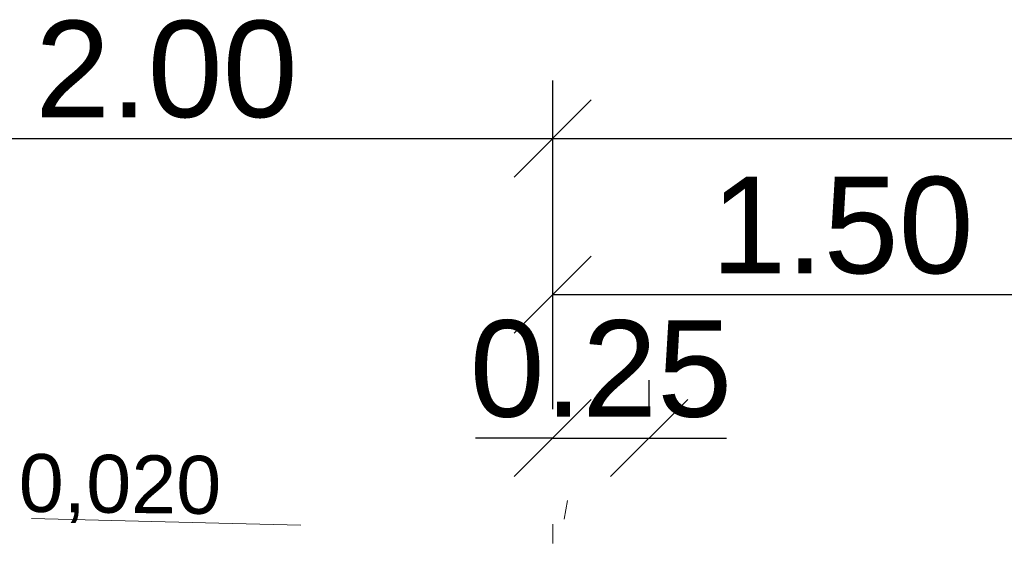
# Model space of a CAD drawing. Header units: metres. Extents: x 561538 to 562530, y 6580867 to 6581188.
# Tile 28 of 78: x 562504.1 to 562506.65, y 6580872.15 to 6580873.51. Entities that reach past the tile are written whole.
import ezdxf

# ---------------------------------------------------------------- set-up
doc = ezdxf.new("R2010")
doc.units = ezdxf.units.M
doc.layers.add('KLM_horisontaal', color=154, linetype='Continuous', lineweight=9)
doc.layers.add('KLM_lõige', color=7, linetype='Continuous', lineweight=9)
doc.styles.add('SWISL-KN', font='swissl.ttf')
doc.styles.add('SWISL_Kprojekt', font='swissl.ttf')

# ---------------------------------------------------------------- blocks, each defined once
blk = doc.blocks.new('_OBLIQUE')
at = {"color": 0, "linetype": 'ByBlock'}
blk.add_line((-0.5, -0.5), (0.5, 0.5), dxfattribs=at)

msp = doc.modelspace()

# ---------------------------------------------------------------- linework, layer by layer
at = {"ltscale": 0.5, "transparency": 16777216}
for p, q in [((562505.4777, 6580872.5014), (562505.4777, 6580873.3527)), ((562505.4777, 6580872.5014), (562505.4777, 6580873.3527)), ((562503.4777, 6580873.2027), (562505.4777, 6580873.2027)), ((562505.4777, 6580873.2027), (562508.4777, 6580873.2027)), ((562505.4777, 6580872.5014), (562505.4777, 6580872.9482)), ((562505.4777, 6580872.7982), (562506.9777, 6580872.7982)), ((562505.4777, 6580872.5014), (562505.4777, 6580872.5766)), ((562505.7277, 6580872.4914), (562505.7277, 6580872.5766)), ((562505.4777, 6580872.4266), (562505.2777, 6580872.4266)), ((562505.4777, 6580872.4266), (562505.7277, 6580872.4266)), ((562505.7277, 6580872.4266), (562505.9277, 6580872.4266))]:
    msp.add_line(p, q, dxfattribs=at)
at = {"layer": 'KLM_horisontaal', "color": 0}
msp.add_line((562505.4777, 6580872.2039), (562505.4777, 6580872.1538), dxfattribs=at)
at = {"layer": 'KLM_lõige', "color": 3}
msp.add_line((562505.5074, 6580872.216), (562505.5159, 6580872.2652), dxfattribs=at)
at = {"layer": 'KLM_lõige'}
for p, q in [((562504.6129, 6580872.2063), (562504.128, 6580872.2182)), ((562504.8255, 6580872.2011), (562504.6129, 6580872.2063))]:
    msp.add_line(p, q, dxfattribs=at)

# ---------------------------------------------------------------- block references
at = {"ltscale": 0.5, "transparency": 16777216, "xscale": 0.2, "yscale": 0.2, "zscale": 0.2}
for p in [(562505.4777, 6580873.2027), (562505.4777, 6580872.4266)]:
    msp.add_blockref('_OBLIQUE', p, dxfattribs=at)
at = {"ltscale": 0.5, "transparency": 16777216, "xscale": 0.2, "yscale": 0.2, "zscale": 0.2, "rotation": 180}
for p in [(562505.4777, 6580873.2027), (562505.4777, 6580872.7982), (562505.7277, 6580872.4266)]:
    msp.add_blockref('_OBLIQUE', p, dxfattribs=at)

# ---------------------------------------------------------------- texts
at = {"ltscale": 0.5, "transparency": 16777216, "char_height": 0.25, "attachment_point": 5, "style": 'SWISL-KN'}
for s, insert in [('\\A1;2.00', (562504.4777, 6580873.3812)), ('\\A1;1.50', (562506.2277, 6580872.9767)), ('\\A1;0.25', (562505.6027, 6580872.605))]:
    msp.add_mtext(s, dxfattribs=dict(at, insert=insert))
at = {"layer": 'KLM_lõige', "style": 'SWISL_Kprojekt'}
msp.add_text('0,020', height=0.15, rotation=359.3368, dxfattribs=at).set_placement((562504.0944, 6580872.2358))

doc.saveas('drawing.dxf')
